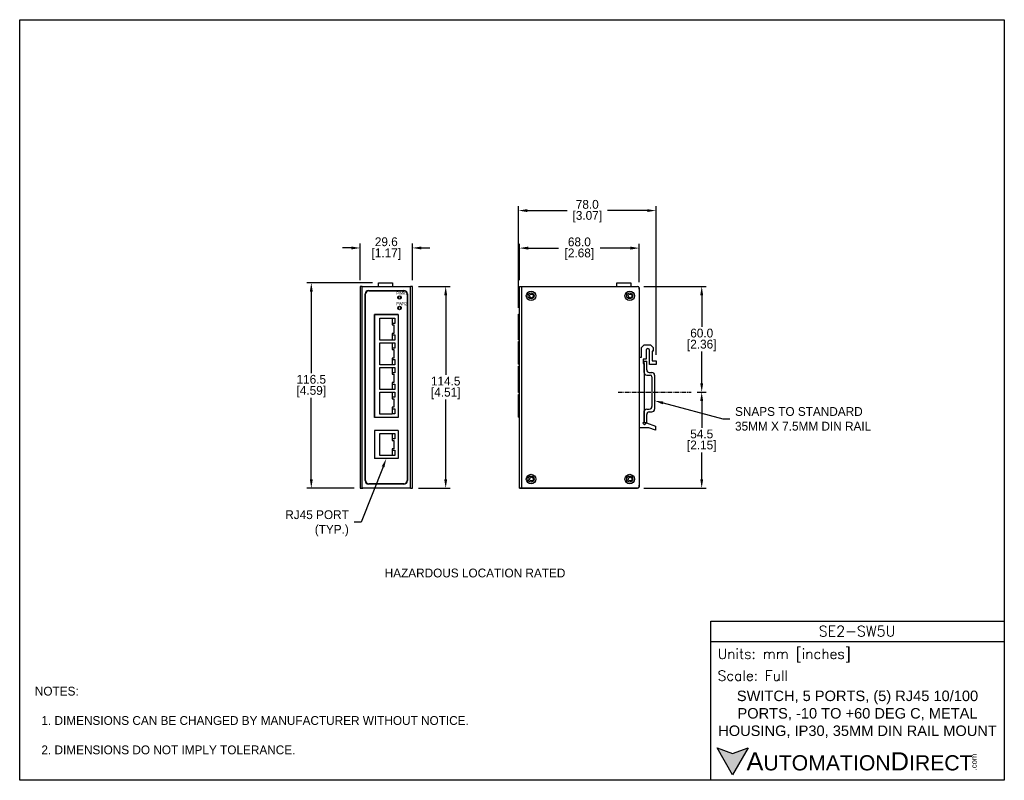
# Model space of a CAD drawing. Header units: inches. Extents: x 0 to 559, y 0 to 432.
import ezdxf
from ezdxf import colors
from ezdxf.entities.mleader import LeaderData, LeaderLine
from ezdxf.math import Vec2, Vec3

# ---------------------------------------------------------------- set-up
doc = ezdxf.new("R2010")
doc.units = ezdxf.units.IN
doc.header["$LTSCALE"] = 10
doc.header["$MEASUREMENT"] = 0
doc.linetypes.add('CENTER', pattern=[0.4, 0.25, -0.05, 0.05, -0.05])
for name, color, linetype in [('CENTER', 40, 'CENTER'), ('DIMENSIONS', 140, 'Continuous'), ('TEXT', 140, 'Continuous')]:
    doc.layers.add(name, color=color, linetype=linetype)
doc.styles.add('\\M+2ABAC\\M+2A6A11', font='txt')
doc.styles.add('ROMANS', font='romans.shx')
doc.dimstyles.get("Standard").update_dxf_attribs({"dimtxt": 5, "dimasz": 5, "dimexe": 2.5, "dimexo": 3.5, "dimgap": 1, "dimtad": 0, "dimtih": 1, "dimtoh": 1, "dimdec": 1, "dimzin": 0, "dimdsep": 46, "dimtxsty": 'Standard', "dimcen": 0, "dimadec": 0, "dimazin": 0, "dimtfac": 1, "dimtdec": 1, "dimtofl": 0, "dimtmove": 0, "dimatfit": 3, "dimfxl": 0, "dimtolj": 1, "dimtzin": 0, "dimarcsym": 0})

# ---------------------------------------------------------------- blocks, each defined once
blk = doc.blocks.new('*D11')
at = {"layer": 'DEFPOINTS', "color": 0}
for p in [(203.66, 282.36), (165.5, 165.86), (193.26, 165.86)]:
    blk.add_point(p, dxfattribs=at)
at = {"layer": 'DIMENSIONS', "color": 0, "lineweight": -2}
for p, q in [((200.16, 282.36), (163, 282.36)), ((165.5, 277.36), (165.5, 231.11)), ((165.5, 170.86), (165.5, 217.11)), ((189.76, 165.86), (163, 165.86))]:
    blk.add_line(p, q, dxfattribs=at)
at = {"layer": 'DIMENSIONS', "color": 0}
for points in [[(164.67, 277.36), (166.34, 277.36), (165.5, 282.36)], [(164.67, 170.86), (166.34, 170.86), (165.5, 165.86)]]:
    blk.add_solid(points, dxfattribs=at)
at = {"layer": 'DIMENSIONS', "color": 0, "char_height": 5, "attachment_point": 5}
for s, insert in [('\\A1;116.5', (165.5, 227.61)), ('\\A1;[4.59]', (165.5, 220.61))]:
    blk.add_mtext(s, dxfattribs=dict(at, insert=insert))
blk = doc.blocks.new('*D12')
at = {"layer": 'DEFPOINTS', "color": 0}
for p in [(222.86, 302.21), (193.26, 280.36), (222.86, 280.36)]:
    blk.add_point(p, dxfattribs=at)
at = {"layer": 'DIMENSIONS', "color": 0, "lineweight": -2}
for p, q in [((188.26, 302.21), (183.26, 302.21)), ((193.26, 283.86), (193.26, 304.71)), ((222.86, 283.86), (222.86, 304.71)), ((227.86, 302.21), (232.86, 302.21))]:
    blk.add_line(p, q, dxfattribs=at)
at = {"layer": 'DIMENSIONS', "color": 0}
for points in [[(188.26, 303.04), (188.26, 301.38), (193.26, 302.21)], [(227.86, 303.04), (227.86, 301.38), (222.86, 302.21)]]:
    blk.add_solid(points, dxfattribs=at)
at = {"layer": 'DIMENSIONS', "color": 0, "char_height": 5, "attachment_point": 5}
for s, insert in [('\\A1;29.6', (208.06, 305.71)), ('\\A1;[1.17]', (208.06, 298.71))]:
    blk.add_mtext(s, dxfattribs=dict(at, insert=insert))
blk = doc.blocks.new('*D13')
at = {"layer": 'DEFPOINTS', "color": 0}
for p in [(351.63, 302.13), (283.63, 280.36), (351.63, 279.36)]:
    blk.add_point(p, dxfattribs=at)
at = {"layer": 'DIMENSIONS', "color": 0, "lineweight": -2}
for p, q in [((283.63, 283.86), (283.63, 304.63)), ((288.63, 302.13), (305.8, 302.13)), ((346.63, 302.13), (329.47, 302.13)), ((351.63, 282.86), (351.63, 304.63))]:
    blk.add_line(p, q, dxfattribs=at)
at = {"layer": 'DIMENSIONS', "color": 0}
for points in [[(288.63, 302.96), (288.63, 301.29), (283.63, 302.13)], [(346.63, 302.96), (346.63, 301.29), (351.63, 302.13)]]:
    blk.add_solid(points, dxfattribs=at)
at = {"layer": 'DIMENSIONS', "color": 0, "char_height": 5, "attachment_point": 5}
for s, insert in [('\\A1;68.0', (317.63, 305.63)), ('\\A1;[2.68]', (317.63, 298.63))]:
    blk.add_mtext(s, dxfattribs=dict(at, insert=insert))
blk = doc.blocks.new('*D14')
at = {"layer": 'DEFPOINTS', "color": 0}
for p in [(283.14, 323.43), (283.14, 264.7), (361.13, 238.13)]:
    blk.add_point(p, dxfattribs=at)
at = {"layer": 'DIMENSIONS', "color": 0, "lineweight": -2}
for p, q in [((283.14, 268.2), (283.14, 325.93)), ((361.13, 241.63), (361.13, 325.93)), ((288.14, 323.43), (310.72, 323.43)), ((356.13, 323.43), (333.55, 323.43))]:
    blk.add_line(p, q, dxfattribs=at)
at = {"layer": 'DIMENSIONS', "color": 0}
for points in [[(288.14, 324.26), (288.14, 322.6), (283.14, 323.43)], [(356.13, 324.26), (356.13, 322.6), (361.13, 323.43)]]:
    blk.add_solid(points, dxfattribs=at)
at = {"layer": 'DIMENSIONS', "color": 0, "char_height": 5, "attachment_point": 5}
for s, insert in [('\\A1;78.0', (322.13, 326.93)), ('\\A1;[3.07]', (322.13, 319.93))]:
    blk.add_mtext(s, dxfattribs=dict(at, insert=insert))
blk = doc.blocks.new('*D15')
at = {"layer": 'DEFPOINTS', "color": 0}
for p in [(222.86, 280.36), (222.86, 165.86), (241.77, 165.86)]:
    blk.add_point(p, dxfattribs=at)
at = {"layer": 'DIMENSIONS', "color": 0, "lineweight": -2}
for p, q in [((226.36, 280.36), (244.27, 280.36)), ((241.77, 275.36), (241.77, 230.11)), ((241.77, 170.86), (241.77, 216.11)), ((226.36, 165.86), (244.27, 165.86))]:
    blk.add_line(p, q, dxfattribs=at)
at = {"layer": 'DIMENSIONS', "color": 0}
for points in [[(240.94, 275.36), (242.61, 275.36), (241.77, 280.36)], [(240.94, 170.86), (242.61, 170.86), (241.77, 165.86)]]:
    blk.add_solid(points, dxfattribs=at)
at = {"layer": 'DIMENSIONS', "color": 0, "char_height": 5, "attachment_point": 5}
for s, insert in [('\\A1;114.5', (241.77, 226.61)), ('\\A1;[4.51]', (241.77, 219.61))]:
    blk.add_mtext(s, dxfattribs=dict(at, insert=insert))
blk = doc.blocks.new('*D16')
at = {"layer": 'DEFPOINTS', "color": 0}
for p in [(350.63, 280.36), (381.07, 220.36), (387.07, 220.36)]:
    blk.add_point(p, dxfattribs=at)
at = {"layer": 'DIMENSIONS', "color": 0, "lineweight": -2}
for p, q in [((354.13, 280.36), (389.57, 280.36)), ((387.07, 275.36), (387.07, 257.36)), ((387.07, 225.36), (387.07, 243.36)), ((384.57, 220.36), (389.57, 220.36))]:
    blk.add_line(p, q, dxfattribs=at)
at = {"layer": 'DIMENSIONS', "color": 0}
for points in [[(386.24, 275.36), (387.9, 275.36), (387.07, 280.36)], [(386.24, 225.36), (387.9, 225.36), (387.07, 220.36)]]:
    blk.add_solid(points, dxfattribs=at)
at = {"layer": 'DIMENSIONS', "color": 0, "char_height": 5, "attachment_point": 5}
for s, insert in [('\\A1;60.0', (387.07, 253.86)), ('\\A1;[2.36]', (387.07, 246.86))]:
    blk.add_mtext(s, dxfattribs=dict(at, insert=insert))
blk = doc.blocks.new('*D17')
at = {"layer": 'DEFPOINTS', "color": 0}
for p in [(381.07, 220.36), (350.63, 165.86), (387.07, 165.86)]:
    blk.add_point(p, dxfattribs=at)
at = {"layer": 'DIMENSIONS', "color": 0, "lineweight": -2}
for p, q in [((384.57, 220.36), (389.57, 220.36)), ((387.07, 215.36), (387.07, 200.11)), ((387.07, 170.86), (387.07, 186.11)), ((354.13, 165.86), (389.57, 165.86))]:
    blk.add_line(p, q, dxfattribs=at)
at = {"layer": 'DIMENSIONS', "color": 0}
for points in [[(386.24, 215.36), (387.9, 215.36), (387.07, 220.36)], [(386.24, 170.86), (387.9, 170.86), (387.07, 165.86)]]:
    blk.add_solid(points, dxfattribs=at)
at = {"layer": 'DIMENSIONS', "color": 0, "char_height": 5, "attachment_point": 5}
for s, insert in [('\\A1;54.5', (387.07, 196.61)), ('\\A1;[2.15]', (387.07, 189.61))]:
    blk.add_mtext(s, dxfattribs=dict(at, insert=insert))

msp = doc.modelspace()

# ---------------------------------------------------------------- hatches: boundary and pattern name
at = {"layer": 'TEXT'}
msp.add_hatch(color=256, dxfattribs=at).paths.add_polyline_path([(413.49, 18.42), (404.62, 15.19), (395.75, 18.42), (404.62, 3.05)])

# ---------------------------------------------------------------- linework, layer by layer
for p, q in [((193.26, 280.36), (193.26, 165.86)), ((194.36, 280.36), (193.26, 280.36)), ((194.16, 280.36), (221.96, 280.36)), ((194.36, 165.86), (194.36, 280.36)), ((203.66, 280.36), (203.66, 282.36)), ((203.66, 282.36), (211.66, 282.36)), ((211.66, 282.36), (211.66, 280.36)), ((221.76, 165.86), (221.76, 280.36)), ((222.86, 280.36), (221.76, 280.36)), ((222.86, 165.86), (222.86, 280.36)), ((283.63, 165.86), (283.63, 280.36)), ((283.63, 280.36), (284.73, 280.36)), ((284.73, 280.36), (350.63, 280.36)), ((284.73, 280.36), (284.73, 165.86)), ((338.93, 280.36), (338.93, 282.36)), ((338.93, 282.36), (346.93, 282.36)), ((346.93, 282.36), (346.93, 280.36)), ((351.63, 279.86), (351.5, 279.86)), ((351.63, 278.76), (351.63, 279.86)), ((351.63, 279.61), (351.63, 166.61)), ((196.06, 170.11), (196.06, 276.11)), ((196.26, 170.11), (196.26, 276.11)), ((198.06, 278.11), (218.06, 278.11)), ((198.06, 277.91), (218.06, 277.91)), ((215.06, 274.98), (215.06, 274.87)), ((215.06, 274.87), (215.06, 273.53)), ((216.06, 274.98), (216.06, 273.25)), ((219.86, 276.11), (219.86, 170.11)), ((220.06, 276.11), (220.06, 170.11)), ((351.63, 278.61), (351.63, 167.61)), ((215.06, 273.53), (215.06, 273.25)), ((215.06, 268.98), (215.06, 268.87)), ((215.06, 268.87), (215.06, 267.53)), ((216.06, 268.98), (216.06, 267.25)), ((216.32, 268.76), (216.06, 268.76)), ((216.06, 268.26), (216.46, 268.26)), ((216.46, 268.55), (216.46, 268.26)), ((214.81, 264.51), (201.31, 264.51)), ((201.31, 264.51), (201.31, 206.01)), ((215.06, 267.53), (215.06, 267.25)), ((283.14, 250.13), (283.14, 264.7)), ((283.14, 264.7), (283.63, 264.7)), ((204.32, 262.35), (211.32, 262.35)), ((204.32, 249.85), (204.32, 262.35)), ((211.32, 262.35), (211.32, 258.5)), ((211.32, 258.5), (212.41, 258.5)), ((211.49, 262.33), (212.99, 262.33)), ((211.49, 259.33), (211.49, 262.33)), ((212.99, 259.33), (211.49, 259.33)), ((212.41, 258.5), (212.41, 253.7)), ((212.99, 262.33), (212.99, 259.33)), ((212.41, 253.7), (211.32, 253.7)), ((211.32, 253.7), (211.32, 249.85)), ((211.49, 252.87), (212.99, 252.87)), ((211.49, 249.87), (211.49, 252.87)), ((212.99, 252.87), (212.99, 249.87)), ((211.32, 249.85), (204.32, 249.85)), ((204.32, 248.38), (211.32, 248.38)), ((204.32, 235.88), (204.32, 248.38)), ((211.32, 248.38), (211.32, 244.53)), ((212.99, 249.87), (211.49, 249.87)), ((211.49, 248.36), (212.99, 248.36)), ((211.49, 245.36), (211.49, 248.36)), ((212.99, 248.36), (212.99, 245.36)), ((283.14, 250.13), (283.63, 250.13)), ((283.14, 236.15), (283.14, 249.13)), ((283.14, 249.13), (283.63, 249.13)), ((352.83, 245.63), (354.33, 247.13)), ((354.33, 247.13), (358.03, 247.13)), ((358.03, 247.13), (359.53, 245.63)), ((211.32, 244.53), (212.41, 244.53)), ((212.99, 245.36), (211.49, 245.36)), ((212.41, 244.53), (212.41, 239.73)), ((352.83, 240.13), (352.83, 245.63)), ((355.53, 244.13), (355.53, 239.13)), ((357.53, 236.13), (357.53, 244.13)), ((359.03, 243.53), (359.03, 238.13)), ((359.53, 243.53), (359.03, 243.53)), ((359.53, 245.63), (359.53, 243.53)), ((211.32, 235.88), (204.32, 235.88)), ((212.41, 239.73), (211.32, 239.73)), ((211.32, 239.73), (211.32, 235.88)), ((211.49, 238.9), (212.99, 238.9)), ((211.49, 235.9), (211.49, 238.9)), ((212.99, 235.9), (211.49, 235.9)), ((212.99, 238.9), (212.99, 235.9)), ((283.14, 236.15), (283.63, 236.15)), ((283.14, 220.09), (283.14, 235.13)), ((283.14, 235.13), (283.63, 235.13)), ((351.83, 240.13), (352.83, 240.13)), ((353.83, 239.13), (353.83, 236.63)), ((355.53, 239.13), (353.83, 239.13)), ((353.83, 236.63), (354.33, 236.63)), ((354.33, 231.52), (354.33, 237.86)), ((354.33, 237.86), (355.83, 237.86)), ((354.33, 236.63), (354.33, 203.35)), ((355.83, 233.02), (355.83, 237.86)), ((361.13, 236.13), (357.53, 236.13)), ((359.03, 238.13), (361.13, 238.13)), ((361.13, 238.13), (361.13, 236.13)), ((204.32, 234.41), (211.32, 234.41)), ((204.32, 221.91), (204.32, 234.41)), ((211.32, 234.41), (211.32, 230.56)), ((211.32, 230.56), (212.41, 230.56)), ((211.49, 234.39), (212.99, 234.39)), ((211.49, 231.39), (211.49, 234.39)), ((212.99, 231.39), (211.49, 231.39)), ((212.41, 230.56), (212.41, 225.76)), ((212.99, 234.39), (212.99, 231.39)), ((355.83, 230.02), (357.83, 230.02)), ((357.33, 231.52), (358.83, 231.52)), ((360.33, 230.02), (360.33, 210.69)), ((212.41, 225.76), (211.32, 225.76)), ((211.32, 225.76), (211.32, 221.91)), ((211.49, 224.93), (212.99, 224.93)), ((211.49, 221.93), (211.49, 224.93)), ((212.99, 224.93), (212.99, 221.93)), ((358.83, 229.02), (358.83, 212.19)), ((211.32, 221.91), (204.32, 221.91)), ((204.32, 220.44), (211.32, 220.44)), ((204.32, 207.94), (204.32, 220.44)), ((211.32, 220.44), (211.32, 216.59)), ((212.99, 221.93), (211.49, 221.93)), ((211.49, 220.42), (212.99, 220.42)), ((211.49, 217.42), (211.49, 220.42)), ((212.99, 220.42), (212.99, 217.42)), ((283.14, 220.09), (283.63, 220.09)), ((283.14, 206.1), (283.14, 219.08)), ((283.14, 219.08), (283.63, 219.08)), ((211.32, 216.59), (212.41, 216.59)), ((212.99, 217.42), (211.49, 217.42)), ((212.41, 216.59), (212.41, 211.79)), ((211.32, 207.94), (204.32, 207.94)), ((212.41, 211.79), (211.32, 211.79)), ((211.32, 211.79), (211.32, 207.94)), ((211.49, 210.96), (212.99, 210.96)), ((211.49, 207.96), (211.49, 210.96)), ((212.99, 207.96), (211.49, 207.96)), ((212.99, 210.96), (212.99, 207.96)), ((354.33, 202.86), (354.33, 209.69)), ((354.33, 202.86), (354.33, 209.19)), ((355.83, 210.69), (357.33, 210.69)), ((355.83, 202.86), (355.83, 207.69)), ((357.33, 209.19), (358.83, 209.19)), ((283.14, 206.1), (283.63, 206.1)), ((354.33, 203.35), (353.72, 202.74)), ((353.72, 202.74), (354.67, 201.79)), ((355.83, 202.86), (354.33, 202.86)), ((354.67, 201.79), (355.73, 202.86)), ((355.73, 202.86), (360.83, 201.06)), ((214.81, 198.68), (201.31, 198.68)), ((201.31, 198.68), (201.31, 182.61)), ((204.32, 196.85), (211.32, 196.85)), ((204.32, 184.35), (204.32, 196.85)), ((211.32, 196.85), (211.32, 193)), ((211.49, 196.83), (212.99, 196.83)), ((211.49, 193.83), (211.49, 196.83)), ((212.99, 196.83), (212.99, 193.83)), ((214.81, 198.68), (214.81, 182.61)), ((357.14, 200.13), (351.83, 200.13)), ((360.83, 198.83), (357.14, 200.13)), ((360.83, 201.06), (360.83, 198.83)), ((211.32, 193), (212.41, 193)), ((212.99, 193.83), (211.49, 193.83)), ((212.41, 193), (212.41, 188.2)), ((212.41, 188.2), (211.32, 188.2)), ((211.32, 188.2), (211.32, 184.35)), ((211.49, 187.37), (212.99, 187.37)), ((211.49, 184.37), (211.49, 187.37)), ((212.99, 187.37), (212.99, 184.37)), ((214.81, 182.61), (201.31, 182.61)), ((211.32, 184.35), (204.32, 184.35)), ((212.99, 184.37), (211.49, 184.37)), ((218.06, 168.31), (198.06, 168.31)), ((218.06, 168.11), (198.06, 168.11)), ((210.83, 168.31), (210.83, 168.31)), ((351.63, 167.86), (351.63, 167.46)), ((193.26, 165.86), (194.36, 165.86)), ((194.16, 165.86), (194.66, 165.86)), ((194.66, 165.86), (194.66, 165.86)), ((221.96, 165.86), (194.66, 165.86)), ((221.76, 165.86), (222.86, 165.86)), ((284.73, 165.86), (283.63, 165.86)), ((283.63, 165.86), (284.63, 165.86)), ((283.63, 165.86), (283.63, 165.86)), ((284.63, 165.86), (284.63, 165.86)), ((284.63, 165.86), (284.73, 165.86)), ((350.63, 165.86), (284.73, 165.86)), ((284.73, 165.86), (350.63, 165.86)), ((284.73, 165.86), (284.73, 165.86)), ((351.63, 166.36), (351.3, 166.36)), ((351.63, 166.36), (351.63, 167.46))]:
    msp.add_line(p, q)
for centre, radius in [((215.56, 274.11), 1), ((290.23, 275.01), 2.7), ((290.23, 275.01), 1.7), ((290.43, 275.01), 1.02), ((346.23, 275.01), 2.7), ((346.23, 275.01), 1.7), ((346.43, 275.01), 1.02), ((215.56, 268.11), 1), ((290.23, 171.01), 2.7), ((346.23, 171.01), 2.7), ((290.23, 171.01), 1.7), ((290.43, 171.01), 1.03), ((346.23, 171.01), 1.7), ((346.43, 171.01), 1.02)]:
    msp.add_circle(centre, radius)
for centre, radius, start, end in [((350.63, 279.36), 1, 0, 90), ((198.06, 276.11), 2, 90, 180), ((198.06, 276.11), 1.8, 90, 180), ((218.06, 276.11), 2, 0, 90), ((218.06, 276.11), 1.8, 0, 90), ((356.53, 244.13), 1, 0, 180), ((355.83, 231.52), 1.5, 180, 270), ((357.33, 233.02), 1.5, 180, 270), ((357.83, 229.02), 1, 0, 90), ((358.83, 230.02), 1.5, 0, 90), ((355.83, 209.19), 1.5, 90, 180), ((357.33, 207.69), 1.5, 90, 180), ((357.33, 212.19), 1.5, 270, 0), ((358.83, 210.69), 1.5, 270, 0), ((198.06, 170.11), 2, 180, 270), ((198.06, 170.11), 1.8, 180, 270), ((218.06, 170.11), 2, 270, 0), ((218.06, 170.11), 1.8, 270, 0), ((350.63, 166.86), 1, 270, 0), ((350.63, 166.86), 1, 270, 330)]:
    msp.add_arc(centre, radius, start, end)
msp.add_open_spline([(201.31, 264.51), (201.31, 264.51), (201.31, 206.01), (201.31, 206.01), (201.31, 206.01), (201.31, 206.01), (214.81, 206.01), (214.81, 206.01), (214.81, 206.01), (214.81, 206.01), (214.81, 264.51), (214.81, 264.51), (214.81, 264.51), (214.81, 264.51), (201.31, 264.51), (201.31, 264.51)], degree=3, knots=[0, 0, 0, 0, 0.25, 0.25, 0.25, 0.25, 0.5, 0.5, 0.5, 0.5, 0.75, 0.75, 0.75, 0.75, 1, 1, 1, 1])
at = {"layer": 'CENTER'}
msp.add_line((339.6, 220.36), (381.07, 220.36), dxfattribs=at)
at = {"layer": 'DEFPOINTS'}
msp.add_lwpolyline([(558.8, 0), (0, 0), (0, 431.8), (558.8, 431.8)], close=True, dxfattribs=at)
at = {"layer": 'TEXT'}
msp.add_line((392.18, 78.85), (558.8, 78.85), dxfattribs=at)
for points in [[(392.18, 0), (392.18, 90.33), (558.8, 90.33), (558.8, 0)], [(413.49, 18.42), (404.62, 3.05), (395.75, 18.42), (404.62, 15.19)]]:
    msp.add_lwpolyline(points, close=True, dxfattribs=at)

# ---------------------------------------------------------------- texts
at = {"char_height": 1.8, "attachment_point": 1, "line_spacing_factor": 0.8}
for s, insert in [('{\\fArial|b0|i0|c0|p34;\\W0.68;PW\\fArial|b0|i0|c238|p34;R\\fArial|b0|i0|c0|p34;1}', (213.83, 277.42)), ('{\\fArial|b0|i0|c0|p34;\\W0.68;PW\\fArial|b0|i0|c238|p34;R\\fArial|b0|i0|c0|p34;2}', (213.71, 271.46))]:
    msp.add_mtext(s, dxfattribs=dict(at, insert=insert))
at = {"layer": 'DIMENSIONS', "char_height": 3.5}
for insert, attachment_point in [((98.61, 112.42), 6), ((130.2, 112.22), 4)]:
    msp.add_mtext('\\A1;', dxfattribs=dict(at, insert=insert, attachment_point=attachment_point))
at = {"layer": 'TEXT', "char_height": 5, "attachment_point": 1}
for s, insert in [('HAZARDOUS LOCATION RATED', (207.15, 120.19)), ('NOTES:\\P\\P  1. DIMENSIONS CAN BE CHANGED BY MANUFACTURER WITHOUT NOTICE.\\P\\P  2. DIMENSIONS DO NOT IMPLY TOLERANCE.', (8.61, 53.12))]:
    msp.add_mtext_dynamic_manual_height_columns(s, width=363.4473, gutter_width=25, heights=[0], dxfattribs=dict(at, insert=insert))
at = {"layer": 'TEXT'}
for s, insert, char_height, width, attachment_point, style in [('SE2-SW5U', (475.23, 84.67), 5.94, 111.8034, 5, 'ROMANS'), (' Units: mm [inches]', (392.18, 70.86), 5.7425, 166.6158, 4, 'ROMANS'), (' Scale: Full', (392.18, 59.38), 5.7425, 166.6158, 4, 'ROMANS'), ('{\\fArial|b0|i0|c0|p34;     \\H1.2x;A\\H0.8333x;UTOMATION\\H1.2x;D\\H0.8333x;IRECT}', (395.75, 10.73), 8.6137, 145.913, 4, '\\M+2ABAC\\M+2A6A11')]:
    msp.add_mtext(s, dxfattribs=dict(at, insert=insert, char_height=char_height, width=width, attachment_point=attachment_point, style=style))
at = {"layer": 'TEXT', "insert": (475.49, 37.49), "char_height": 5.93959, "width": 161.3703, "attachment_point": 5}
msp.add_mtext('{\\fArial|b0|i0|c0|p34;SWITCH, 5 PORTS, (5) RJ45 10/100 PORTS, -10 TO +60 DEG C, METAL HOUSING, IP30, 35MM DIN RAIL MOUNT}', dxfattribs=at)
at = {"layer": 'TEXT', "insert": (540.01, 5.68), "char_height": 3.1009, "width": 9.1891, "attachment_point": 1, "rotation": 90, "style": '\\M+2ABAC\\M+2A6A11'}
msp.add_mtext('{\\fArial|b0|i0|c0|p34;.com}', dxfattribs=at)

# ---------------------------------------------------------------- dimensions: what is measured, and where the dimension line sits
at = {"layer": 'DIMENSIONS'}
for base, p1, p2, picture, middle in [((283.14, 323.43), (361.13, 238.13), (283.14, 264.7), '*D14', (322.13, 323.43)), ((222.86, 302.21), (193.26, 280.36), (222.86, 280.36), '*D12', (208.06, 302.21)), ((351.63, 302.13), (283.63, 280.36), (351.63, 279.36), '*D13', (317.63, 302.13))]:
    dim = msp.add_linear_dim(base=base, p1=p1, p2=p2, dimstyle='Standard', override={"dimpost": '\\X'}, dxfattribs=at)
    dim.commit()
    dim.dimension.update_dxf_attribs({"geometry": picture, "text_midpoint": middle})
for base, p1, p2, picture, middle in [((165.5, 165.86), (203.66, 282.36), (193.26, 165.86), '*D11', (165.5, 224.11)), ((241.77, 165.86), (222.86, 280.36), (222.86, 165.86), '*D15', (241.77, 223.11)), ((387.07, 220.36), (350.63, 280.36), (381.07, 220.36), '*D16', (387.07, 250.36)), ((387.07, 165.86), (381.07, 220.36), (350.63, 165.86), '*D17', (387.07, 193.11))]:
    dim = msp.add_linear_dim(base=base, p1=p1, p2=p2, angle=90, dimstyle='Standard', override={"dimpost": '\\X'}, dxfattribs=at)
    dim.commit()
    dim.dimension.update_dxf_attribs({"geometry": picture, "text_midpoint": middle})

# ---------------------------------------------------------------- leaders
ml = msp.add_multileader_mtext('Standard', dxfattribs=at)
ml.set_content('SNAPS TO STANDARD\\P35MM X 7.5MM DIN RAIL', color=256)
ml.set_leader_properties()
ml.build(insert=Vec2(0, 0))
ml.multileader.update_dxf_attribs({"text_left_attachment_type": 2, "text_right_attachment_type": 2, "dogleg_length": 4, "arrow_head_size": 5})
ctx = ml.context
ctx.base_point, ctx.char_height, ctx.arrow_head_size, ctx.landing_gap_size, ctx.plane_origin = Vec3(402.98, 205.21), 5, 5, 3, Vec3(361.94, 215.5)
ctx.left_attachment, ctx.right_attachment = 2, 2
notes = []
notes.append((ctx, [(0, (1, 1, 0), (398.98, 205.21), (1, 0), 4, [(0, [(360.33, 215.5)], 0, [])])]))
ctx.mtext.insert, ctx.mtext.flow_direction = Vec3(405.98, 211.88), 5
ml = msp.add_multileader_mtext('Standard', dxfattribs=at)
ml.set_content('RJ45 PORT\\P(TYP.)', color=256)
ml.set_leader_properties()
ml.build(insert=Vec2(0, 0))
ml.multileader.update_dxf_attribs({"text_left_attachment_type": 2, "text_right_attachment_type": 2, "dogleg_length": 4, "arrow_head_size": 5})
ctx = ml.context
ctx.base_point, ctx.char_height, ctx.arrow_head_size, ctx.landing_gap_size, ctx.plane_origin = Vec3(140.44, 146.64), 5, 5, 3, Vec3(208.06, 182.61)
ctx.left_attachment, ctx.right_attachment, ctx.text_align_type = 2, 2, 2
notes.append((ctx, [(0, (1, 1, 0), (193.78, 146.64), (-1, 0), 4, [(0, [(208.06, 182.61)], 0, [])])]))
ctx.mtext.insert, ctx.mtext.alignment, ctx.mtext.flow_direction = Vec3(186.78, 153.3), 3, 5
for ctx, leaders in notes:
    for number, flags, end, landing, length, lines in leaders:
        leader = LeaderData()
        leader.index, (leader.has_last_leader_line, leader.has_dogleg_vector, leader.attachment_direction) = number, flags
        leader.last_leader_point, leader.dogleg_vector, leader.dogleg_length = Vec3(end), Vec3(landing), length
        for number, points, colour, breaks in lines:
            line = LeaderLine()
            line.index, line.vertices, line.color, line.breaks = number, Vec3.list(points), colors.encode_raw_color(colour), breaks
            leader.lines.append(line)
        ctx.leaders.append(leader)

doc.saveas('drawing.dxf')
